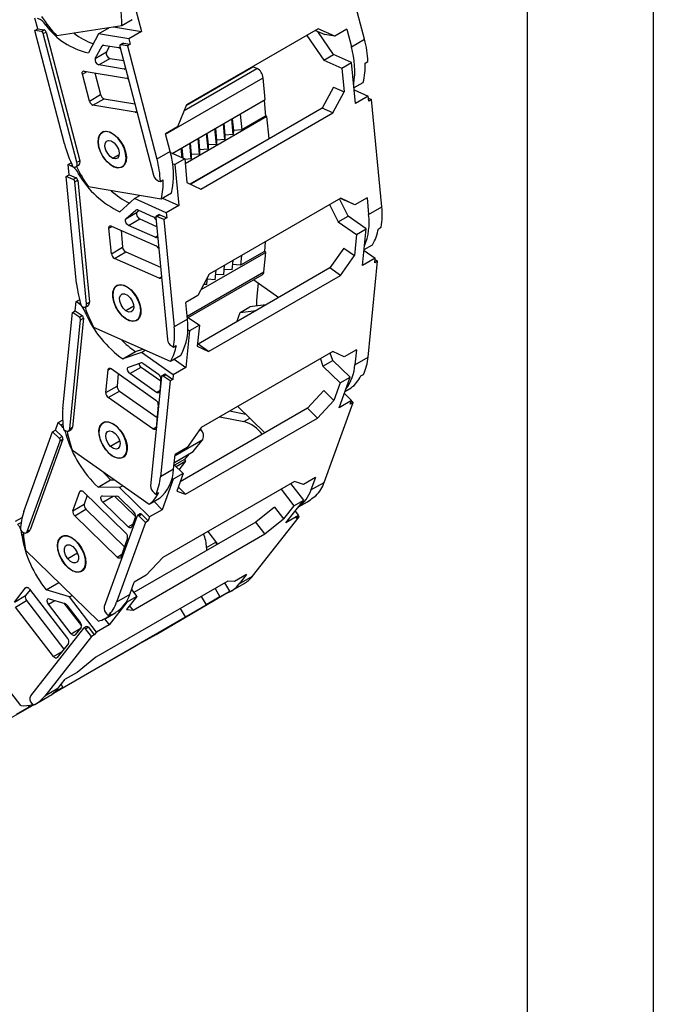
# Model space of a CAD drawing. Header units: millimetres. Extents: x 0 to 1397, y 0 to 1080.
# Tile 9 of 12: x 1237 to 1397, y 540 to 788. Entities that reach past the tile are written whole.
import ezdxf

# ---------------------------------------------------------------- set-up
doc = ezdxf.new("R2010")
doc.units = ezdxf.units.MM
doc.header["$LTSCALE"] = 5
doc.layers.add('TEXT', color=140, linetype='Continuous', lineweight=25)

msp = doc.modelspace()

# ---------------------------------------------------------------- linework, layer by layer
at = {"color": 7, "linetype": 'Continuous'}
msp.add_line((1397.01, 1079.51), (1397.01, 0.01), dxfattribs=at)
for p, q in [((1324.26, 782.98), (1316.79, 811.52)), ((1265.16, 795.79), (1268, 784.92)), ((1241.86, 785.61), (1241.14, 788.33)), ((1243.89, 786.57), (1244.21, 786.76)), ((1265.67, 787.93), (1263.05, 786.41)), ((1241.15, 785.2), (1241.86, 785.61)), ((1248.61, 756.66), (1241.15, 785.2)), ((1242.81, 784.92), (1241.15, 785.2)), ((1241.86, 785.61), (1243.52, 785.33)), ((1242.81, 784.92), (1243.52, 785.33)), ((1243.27, 784.41), (1243.97, 784.82)), ((1251.75, 751.98), (1243.27, 784.41)), ((1243.97, 784.82), (1252.45, 752.38)), ((1263.05, 786.41), (1246.66, 783.84)), ((1257.22, 784.35), (1254.65, 779.59)), ((1257.22, 784.35), (1259.96, 785.93)), ((1264.82, 783.08), (1257.22, 784.35)), ((1260.98, 786.09), (1268, 784.92)), ((1268, 784.92), (1264.82, 783.08)), ((1312.58, 785.62), (1279.34, 766.44)), ((1311.88, 785.22), (1314.2, 784.17)), ((1316.42, 779.15), (1312.44, 784.96)), ((1316.73, 783.75), (1312.58, 785.62)), ((1319.77, 785.5), (1316.73, 783.75)), ((1319.77, 785.5), (1320.93, 781.06)), ((1263.38, 781.98), (1262.67, 781.57)), ((1262.8, 781.59), (1263.51, 782)), ((1263.51, 782), (1265.17, 781.72)), ((1265.17, 781.72), (1264.47, 781.32)), ((1264.82, 783.08), (1265.17, 781.72)), ((1309.68, 783.95), (1313.95, 777.72)), ((1316.73, 783.75), (1314.2, 784.17)), ((1320.93, 781.06), (1324.26, 782.98)), ((1256.36, 778.17), (1258.07, 781.35)), ((1256.36, 778.17), (1259.19, 779.8)), ((1258.07, 781.35), (1258.41, 781.55)), ((1258.48, 781.54), (1262.2, 780.92)), ((1259.99, 781.29), (1259.19, 779.8)), ((1262.59, 781.2), (1271.07, 748.76)), ((1264.47, 781.32), (1262.8, 781.59)), ((1264.47, 781.32), (1271.93, 752.77)), ((1257.23, 776.55), (1260.06, 778.18)), ((1260.06, 778.18), (1263.53, 777.6)), ((1313.95, 777.72), (1316.42, 779.15)), ((1313.95, 777.72), (1318.51, 775.71)), ((1320.99, 777.14), (1316.42, 779.15)), ((1318.51, 775.71), (1320.99, 777.14)), ((1321.98, 766.83), (1320.99, 777.14)), ((1324.4, 776.97), (1325.1, 777.38)), ((1253.12, 774.2), (1254.29, 774.87)), ((1253.55, 774.99), (1264.21, 773.22)), ((1256.29, 774.54), (1257.73, 769.04)), ((1263.62, 775.48), (1257.23, 776.55)), ((1263.62, 775.48), (1264.02, 775.71)), ((1278.78, 765.02), (1297.13, 775.62)), ((1279.33, 766.41), (1296.08, 776.08)), ((1296.08, 776.08), (1296.06, 776.09)), ((1297.13, 775.62), (1296.08, 776.08)), ((1318.51, 775.71), (1319.08, 769.78)), ((1254.9, 767.4), (1253.12, 774.2)), ((1274.11, 759.08), (1298.7, 773.28)), ((1299.23, 767.78), (1298.7, 773.28)), ((1321.6, 770.8), (1323.88, 772.12)), ((1316.41, 770.96), (1313.57, 765.61)), ((1316.24, 764.43), (1319.08, 769.78)), ((1316.41, 770.96), (1319.08, 769.78)), ((1321.65, 770.22), (1325.16, 768.67)), ((1254.9, 767.4), (1257.73, 769.04)), ((1255.8, 766.39), (1258.63, 768.02)), ((1258.63, 768.02), (1266.37, 766.73)), ((1275.77, 754.24), (1299.23, 767.78)), ((1298.91, 767.6), (1299.29, 763.65)), ((1325.16, 768.67), (1321.98, 766.83)), ((1325.28, 767.38), (1325.16, 768.67)), ((1325.21, 768.14), (1325.99, 767.79)), ((1325.99, 767.79), (1325.28, 767.38)), ((1328.58, 740.75), (1325.99, 767.79)), ((1266.46, 764.61), (1255.8, 766.39)), ((1266.46, 764.61), (1266.86, 764.84)), ((1279.34, 766.44), (1277.13, 760.89)), ((1313.57, 765.61), (1280.43, 746.47)), ((1283, 745.24), (1316.24, 764.43)), ((1316.24, 764.43), (1313.57, 765.61)), ((1299.64, 763.49), (1279.03, 751.59)), ((1291.16, 758.95), (1290.78, 762.9)), ((1290.89, 762.97), (1291.17, 760.03)), ((1292.9, 764.13), (1293.28, 760.18)), ((1299.29, 763.65), (1293.28, 760.18)), ((1299.64, 763.49), (1299.29, 763.65)), ((1300.17, 758), (1299.64, 763.49)), ((1258.48, 759.71), (1258.12, 759.5)), ((1260.2, 759.46), (1260.27, 759.5)), ((1277.13, 760.89), (1274.09, 759.13)), ((1286.92, 756.5), (1286.54, 760.46)), ((1286.64, 760.52), (1286.93, 757.58)), ((1289.04, 757.73), (1288.66, 761.68)), ((1288.76, 761.74), (1289.05, 758.8)), ((1291.17, 760.03), (1291.16, 758.95)), ((1293.28, 760.18), (1291.17, 760.03)), ((1275.25, 754.69), (1274.09, 759.13)), ((1280.31, 746.53), (1300.17, 758)), ((1282.68, 754.05), (1282.3, 758.01)), ((1282.4, 758.07), (1282.68, 755.13)), ((1284.8, 755.28), (1284.42, 759.23)), ((1284.52, 759.29), (1284.8, 756.36)), ((1286.93, 757.58), (1286.92, 756.5)), ((1289.04, 757.73), (1286.93, 757.58)), ((1289.05, 758.8), (1289.04, 757.73)), ((1291.16, 758.95), (1289.05, 758.8)), ((1300.18, 757.88), (1300.17, 758)), ((1275.25, 754.69), (1271.93, 752.77)), ((1275.32, 754.44), (1278.91, 752.85)), ((1278.29, 753.13), (1278.05, 755.56)), ((1278.16, 755.62), (1278.4, 753.07)), ((1280.55, 752.83), (1280.17, 756.78)), ((1280.28, 756.84), (1280.56, 753.91)), ((1284.8, 755.28), (1282.68, 755.13)), ((1282.68, 755.13), (1282.68, 754.05)), ((1286.92, 756.5), (1284.8, 756.36)), ((1284.8, 756.36), (1284.8, 755.28)), ((1251.75, 751.98), (1252.45, 752.38)), ((1262.41, 753.89), (1260.83, 752.98)), ((1275.95, 754.16), (1275.93, 754.33)), ((1276.04, 754.39), (1276.06, 754.11)), ((1278.91, 752.85), (1276.44, 751.42)), ((1278.91, 752.85), (1279.48, 746.92)), ((1280.55, 752.83), (1278.93, 752.72)), ((1280.56, 753.91), (1280.55, 752.83)), ((1282.68, 754.05), (1280.56, 753.91)), ((1249.54, 751.43), (1250.29, 751.86)), ((1249.79, 748.85), (1249.54, 751.43)), ((1250.24, 751.12), (1249.54, 751.43)), ((1250.24, 751.12), (1250.54, 751.29)), ((1250.75, 750.84), (1251.1, 750.78)), ((1251.5, 750.84), (1252.21, 751.25)), ((1263.12, 750.84), (1263.51, 751.07)), ((1275.87, 751.67), (1276.44, 751.42)), ((1276.44, 751.42), (1277.43, 741.12)), ((1249.08, 748.44), (1249.79, 748.85)), ((1250.84, 747.67), (1249.08, 748.44)), ((1251.68, 721.4), (1249.08, 748.44)), ((1249.79, 748.85), (1251.54, 748.08)), ((1250.84, 747.67), (1251.54, 748.08)), ((1251.23, 747.08), (1251.94, 747.49)), ((1254.18, 716.35), (1251.23, 747.08)), ((1251.94, 747.49), (1254.89, 716.76)), ((1252.18, 749.03), (1252.5, 749.21)), ((1272.42, 747.23), (1272.78, 747.17)), ((1272.78, 747.17), (1273.49, 747.58)), ((1272.97, 742.73), (1254.67, 745.77)), ((1279.48, 746.92), (1283, 745.24)), ((1266.24, 742.82), (1262.53, 739.53)), ((1266.24, 742.82), (1267.62, 743.62)), ((1274.25, 739.28), (1266.24, 742.82)), ((1275.59, 744.24), (1272.97, 742.73)), ((1273.33, 742.93), (1277.43, 741.12)), ((1318.3, 742.96), (1285.06, 723.78)), ((1320.1, 738.41), (1317.9, 742.74)), ((1318.2, 742.91), (1319.15, 742.46)), ((1321.82, 741.28), (1318.3, 742.96)), ((1321.82, 741.28), (1319.15, 742.46)), ((1324.86, 743.04), (1321.82, 741.28)), ((1324.86, 743.04), (1325.26, 738.83)), ((1264.11, 737.76), (1266.59, 739.96)), ((1266.59, 739.96), (1266.7, 740.02)), ((1267.42, 739.83), (1266.93, 739.4)), ((1267.06, 739.99), (1270.98, 738.26)), ((1277.43, 741.12), (1274.25, 739.28)), ((1315.43, 741.31), (1317.63, 736.98)), ((1325.26, 738.83), (1328.58, 740.75)), ((1264.11, 737.76), (1266.93, 739.4)), ((1264.74, 736.08), (1267.57, 737.71)), ((1267.57, 737.71), (1271.81, 735.84)), ((1271.6, 738.09), (1274.55, 707.35)), ((1272.4, 738.77), (1271.7, 738.36)), ((1271.91, 738.36), (1272.61, 738.77)), ((1273.66, 737.58), (1271.91, 738.36)), ((1272.61, 738.77), (1274.37, 737.99)), ((1274.37, 737.99), (1273.66, 737.58)), ((1273.66, 737.58), (1276.26, 710.54)), ((1274.25, 739.28), (1274.37, 737.99)), ((1317.63, 736.98), (1320.1, 738.41)), ((1324.67, 735.2), (1320.1, 738.41)), ((1259.83, 735.37), (1260.63, 735.84)), ((1260.44, 728.94), (1259.83, 735.37)), ((1260.45, 735.92), (1271.68, 730.96)), ((1262.86, 734.86), (1263.27, 730.57)), ((1271.48, 733.1), (1264.74, 736.08)), ((1317.63, 736.98), (1322.2, 733.77)), ((1322.2, 733.77), (1324.67, 735.2)), ((1323.76, 725.98), (1324.67, 735.2)), ((1327.72, 735.23), (1328.42, 735.64)), ((1271.48, 733.1), (1272.04, 733.43)), ((1322.2, 733.77), (1321.67, 728.47)), ((1260.44, 728.94), (1263.27, 730.57)), ((1299.23, 731.96), (1298.99, 729.54)), ((1319, 730.35), (1315.51, 725.36)), ((1319, 730.35), (1321.67, 728.47)), ((1324.14, 729.79), (1326.94, 727.82)), ((1324.16, 730.01), (1326.22, 731.2)), ((1261.23, 727.77), (1264.06, 729.4)), ((1272.46, 722.8), (1261.23, 727.77)), ((1264.06, 729.4), (1272.8, 725.54)), ((1299.34, 729.29), (1282.97, 719.84)), ((1290.86, 724.85), (1291.1, 727.26)), ((1298.99, 729.54), (1292.98, 726.07)), ((1293.22, 728.49), (1292.98, 726.07)), ((1298.85, 724.38), (1299.34, 729.29)), ((1299.34, 729.29), (1298.99, 729.54)), ((1318.18, 723.49), (1321.67, 728.47)), ((1326.94, 727.82), (1323.76, 725.98)), ((1326.83, 726.67), (1326.94, 727.82)), ((1326.91, 727.52), (1327.53, 727.08)), ((1315.51, 725.36), (1282.27, 706.18)), ((1286.62, 722.4), (1286.86, 724.81)), ((1288.74, 723.62), (1288.98, 726.04)), ((1290.86, 724.85), (1288.87, 724.97)), ((1292.98, 726.07), (1290.99, 726.19)), ((1318.18, 723.49), (1315.51, 725.36)), ((1325.13, 702.89), (1327.53, 727.08)), ((1327.53, 727.08), (1326.83, 726.67)), ((1272.46, 722.8), (1273.03, 723.13)), ((1279.51, 713.21), (1298.85, 724.38)), ((1279.81, 712.87), (1298.45, 723.63)), ((1285.06, 723.78), (1282.22, 718.42)), ((1284.5, 721.17), (1284.68, 723.06)), ((1286.62, 722.4), (1284.63, 722.52)), ((1284.94, 704.3), (1318.18, 723.49)), ((1288.74, 723.62), (1286.75, 723.74)), ((1296.3, 722.4), (1302.64, 717.94)), ((1262.1, 721.04), (1261.79, 720.86)), ((1264.67, 720.37), (1264.72, 720.4)), ((1284.5, 721.17), (1283.7, 721.22)), ((1297.2, 718.26), (1297.53, 721.53)), ((1251.54, 716.87), (1252.4, 717.36)), ((1282.22, 718.42), (1279.18, 716.67)), ((1251.31, 714.56), (1251.54, 716.87)), ((1252.24, 716.37), (1251.54, 716.87)), ((1252.24, 716.37), (1252.61, 716.59)), ((1252.88, 715.69), (1253.25, 715.53)), ((1253.88, 715.51), (1254.58, 715.92)), ((1254.18, 716.35), (1254.89, 716.76)), ((1266.08, 715.72), (1264.1, 714.58)), ((1279.58, 712.46), (1279.18, 716.67)), ((1292.87, 714.11), (1295.34, 715.54)), ((1299.36, 716.04), (1295.34, 715.54)), ((1248.2, 689.97), (1250.6, 714.16)), ((1249.94, 684.81), (1252.67, 712.29)), ((1250.6, 714.16), (1251.31, 714.56)), ((1252.36, 712.92), (1250.6, 714.16)), ((1253.38, 712.7), (1250.65, 685.21)), ((1251.31, 714.56), (1253.07, 713.33)), ((1252.36, 712.92), (1253.07, 713.33)), ((1252.67, 712.29), (1253.38, 712.7)), ((1253.94, 713.95), (1254.27, 714.14)), ((1266.79, 712.2), (1267.23, 712.45)), ((1279.58, 712.46), (1276.26, 710.54)), ((1279.52, 713.07), (1282.6, 710.91)), ((1292.03, 711.81), (1292.87, 714.11)), ((1292.87, 714.11), (1296.89, 714.61)), ((1275.31, 701.81), (1256.02, 710.34)), ((1279.67, 709.8), (1280.13, 709.48)), ((1282.6, 710.91), (1280.13, 709.48)), ((1282.6, 710.91), (1282.07, 705.61)), ((1280.13, 709.48), (1279.21, 700.27)), ((1266.53, 704.26), (1268.34, 704.89)), ((1275.72, 705.6), (1276.1, 705.43)), ((1276.1, 705.43), (1276.8, 705.84)), ((1282.07, 705.61), (1284.94, 704.3)), ((1282.27, 706.18), (1282.14, 706.24)), ((1284.94, 704.3), (1282.27, 706.18)), ((1263.35, 702.42), (1266.53, 704.26)), ((1268.01, 704.06), (1263.35, 702.42)), ((1268.01, 704.06), (1268.97, 704.61)), ((1276.03, 698.43), (1268.01, 704.06)), ((1277.93, 703.32), (1275.31, 701.81)), ((1276.24, 702.35), (1279.21, 700.27)), ((1316.27, 704.29), (1283.04, 685.11)), ((1313.11, 702.47), (1313.76, 700.62)), ((1316.24, 702.04), (1315.59, 703.9)), ((1319.14, 702.98), (1316.27, 704.29)), ((1322.18, 704.74), (1319.14, 702.98)), ((1322.18, 704.74), (1321.81, 700.97)), ((1321.81, 700.97), (1325.13, 702.89)), ((1259.61, 699.7), (1260.24, 700.06)), ((1260.39, 699.97), (1271.64, 692.07)), ((1264.72, 700.38), (1267.84, 701.48)), ((1265.09, 698.72), (1267.92, 700.36)), ((1267.92, 700.36), (1272.87, 696.88)), ((1268.36, 701.36), (1272.28, 698.6)), ((1279.21, 700.27), (1276.03, 698.43)), ((1313.76, 700.62), (1316.24, 702.04)), ((1313.76, 700.62), (1318.1, 696.37)), ((1320.58, 697.8), (1316.24, 702.04)), ((1259.04, 693.94), (1259.61, 699.7)), ((1262.18, 698.72), (1261.87, 695.57)), ((1271.83, 693.99), (1265.09, 698.72)), ((1273.06, 697.97), (1270.33, 670.48)), ((1272.91, 697.33), (1272.61, 694.26)), ((1273.87, 698.56), (1273.16, 698.15)), ((1273.45, 698.11), (1274.16, 698.51)), ((1275.21, 696.87), (1273.45, 698.11)), ((1274.16, 698.51), (1275.91, 697.28)), ((1276.03, 698.43), (1275.91, 697.28)), ((1317.81, 690.14), (1320.58, 697.8)), ((1318.1, 696.37), (1320.58, 697.8)), ((1323.26, 698.13), (1323.97, 698.53)), ((1259.04, 693.94), (1261.87, 695.57)), ((1275.21, 696.87), (1272.8, 672.69)), ((1275.91, 697.28), (1275.21, 696.87)), ((1318.1, 696.37), (1316.51, 691.97)), ((1319.28, 694.22), (1320.86, 695.13)), ((1259.66, 692.68), (1262.49, 694.31)), ((1270.91, 684.78), (1259.66, 692.68)), ((1262.49, 694.31), (1271.95, 687.67)), ((1271.83, 693.99), (1272.62, 694.45)), ((1313.97, 694.45), (1309.84, 689.99)), ((1313.97, 694.45), (1316.51, 691.97)), ((1319.13, 693.8), (1320.99, 691.98)), ((1272.26, 690.81), (1271.69, 685.05)), ((1309.84, 689.99), (1277.77, 671.48)), ((1292.31, 690.46), (1299.12, 683.81)), ((1312.38, 687.51), (1309.84, 689.99)), ((1312.38, 687.51), (1316.51, 691.97)), ((1314.07, 671.32), (1321.35, 691.43)), ((1320.99, 691.98), (1317.81, 690.14)), ((1320.64, 691.02), (1320.99, 691.98)), ((1321.35, 691.43), (1320.64, 691.02)), ((1320.93, 691.83), (1321.35, 691.43)), ((1279.15, 668.33), (1312.38, 687.51)), ((1287.74, 687.82), (1293.85, 686.65)), ((1294.36, 688.45), (1290.22, 689.25)), ((1293.85, 686.65), (1295.33, 687.51)), ((1246.34, 684.47), (1247.03, 686.39)), ((1247.03, 686.39), (1248.14, 687.03)), ((1247.7, 685.74), (1247.03, 686.39)), ((1247.7, 685.74), (1248.22, 686.04)), ((1249.94, 684.81), (1250.65, 685.21)), ((1258.58, 686.48), (1258.32, 686.33)), ((1261.98, 685.19), (1262.02, 685.21)), ((1270.91, 684.78), (1271.71, 685.24)), ((1283.04, 685.11), (1279.54, 680.12)), ((1238.35, 663.96), (1245.63, 684.07)), ((1245.63, 684.07), (1246.34, 684.47)), ((1247.3, 682.43), (1245.63, 684.07)), ((1246.34, 684.47), (1248.01, 682.84)), ((1247.3, 682.43), (1248.01, 682.84)), ((1248.4, 684.66), (1248.77, 684.4)), ((1249.08, 683.09), (1249.44, 683.3)), ((1249.64, 684.25), (1250.34, 684.66)), ((1282.49, 684.33), (1283.02, 684.63)), ((1283.02, 684.63), (1282.85, 684.85)), ((1239.25, 658.94), (1247.52, 681.79)), ((1248.23, 682.2), (1239.96, 659.35)), ((1247.52, 681.79), (1248.23, 682.2)), ((1262.52, 681.69), (1260.23, 680.37)), ((1276.47, 678.09), (1283.47, 682.12)), ((1279.54, 680.12), (1276.5, 678.37)), ((1281.07, 679.07), (1283.47, 682.12)), ((1269.95, 665.74), (1250.64, 679.31)), ((1263.32, 677.67), (1263.79, 677.93)), ((1276.13, 674.6), (1276.5, 678.37)), ((1276.3, 676.32), (1281.07, 679.07)), ((1279.96, 678.43), (1278.9, 677.08)), ((1276.24, 675.73), (1278.51, 673.51)), ((1278.9, 677.08), (1276.36, 675.61)), ((1279.2, 676.69), (1276.72, 675.26)), ((1277.49, 674.51), (1279.2, 676.69)), ((1279.2, 676.69), (1278.9, 677.08)), ((1276.13, 674.6), (1272.8, 672.69)), ((1278.51, 673.51), (1276.03, 672.08)), ((1278.51, 673.51), (1276.91, 669.11)), ((1311.88, 672.53), (1308.84, 670.78)), ((1311.88, 672.53), (1310.74, 669.41)), ((1257.07, 670.11), (1260.25, 671.95)), ((1262.46, 670.03), (1257.07, 670.11)), ((1260.25, 671.95), (1261.13, 671.94)), ((1262.46, 670.03), (1263.22, 670.47)), ((1276.03, 672.08), (1273.26, 664.43)), ((1306.6, 671.56), (1273.37, 652.37)), ((1275.74, 672.37), (1276.03, 672.08)), ((1279.15, 668.33), (1277.29, 670.15)), ((1308.91, 666.83), (1305.68, 671.03)), ((1308.84, 670.78), (1306.6, 671.56)), ((1310.74, 669.41), (1314.07, 671.32)), ((1250.75, 664.18), (1252.48, 668.97)), ((1252.48, 668.97), (1252.92, 669.22)), ((1253.38, 668.95), (1264.08, 658.51)), ((1254.37, 667.99), (1253.58, 665.81)), ((1258.17, 667.91), (1261.77, 667.86)), ((1258.25, 666.36), (1260.86, 667.87)), ((1261.21, 667.87), (1266.5, 662.7)), ((1262.31, 667.58), (1266.04, 663.94)), ((1270.08, 662.59), (1262.46, 670.03)), ((1271.27, 668.59), (1271.64, 668.33)), ((1271.64, 668.33), (1272.35, 668.74)), ((1276.91, 669.11), (1279.15, 668.33)), ((1303.21, 669.6), (1306.44, 665.41)), ((1311.26, 667.53), (1311.97, 667.93)), ((1250.75, 664.18), (1253.58, 665.81)), ((1264.65, 660.11), (1258.25, 666.36)), ((1272.56, 667.25), (1269.95, 665.74)), ((1271.18, 666.45), (1273.26, 664.43)), ((1301.57, 665.07), (1296.86, 661.28)), ((1301.57, 665.07), (1303.85, 662.12)), ((1306.44, 665.41), (1303.85, 662.12)), ((1304.42, 661.11), (1308.91, 666.83)), ((1306.44, 665.41), (1308.91, 666.83)), ((1307.58, 665.14), (1309.83, 666.43)), ((1251.19, 662.89), (1254.02, 664.52)), ((1261.88, 652.45), (1251.19, 662.89)), ((1254.02, 664.52), (1263.73, 655.04)), ((1266.9, 662.86), (1258.63, 640.01)), ((1266.48, 662.65), (1265.55, 660.09)), ((1267.69, 663.38), (1266.99, 662.97)), ((1267.35, 662.85), (1268.06, 663.26)), ((1269.02, 661.22), (1267.35, 662.85)), ((1268.06, 663.26), (1269.73, 661.63)), ((1273.26, 664.43), (1270.08, 662.59)), ((1295.96, 647.63), (1307.75, 662.64)), ((1307.6, 662.95), (1304.42, 661.11)), ((1306.74, 664.07), (1307.6, 662.95)), ((1307.04, 662.24), (1307.6, 662.95)), ((1307.75, 662.64), (1307.04, 662.24)), ((1307.55, 662.89), (1307.75, 662.64)), ((1236.25, 661.52), (1237.92, 662.49)), ((1236.85, 660.75), (1237.7, 661.23)), ((1269.02, 661.22), (1261.74, 641.12)), ((1264.65, 660.11), (1265.8, 660.77)), ((1296.86, 661.28), (1266.09, 643.52)), ((1269.73, 661.63), (1269.02, 661.22)), ((1270.08, 662.59), (1269.73, 661.63)), ((1299.14, 658.33), (1296.86, 661.28)), ((1299.14, 658.33), (1303.85, 662.12)), ((1237.54, 659.31), (1237.9, 658.96)), ((1237.84, 658.02), (1238.27, 658.27)), ((1239, 658.62), (1239.7, 659.03)), ((1239.25, 658.94), (1239.96, 659.35)), ((1248.08, 657.74), (1247.88, 657.62)), ((1265.9, 639.14), (1299.14, 658.33)), ((1284.73, 658.93), (1287.21, 655.71)), ((1252.25, 655.68), (1252.29, 655.7)), ((1264.51, 657.22), (1262.78, 652.43)), ((1284.41, 654.86), (1286.8, 656.24)), ((1286.9, 655.54), (1286.89, 656.12)), ((1257.16, 636.32), (1238.8, 654.25)), ((1251.91, 653.51), (1249.43, 652.08)), ((1261.88, 652.45), (1263.02, 653.11)), ((1284.41, 654.86), (1284.42, 654.11)), ((1273.37, 652.37), (1269.24, 647.92)), ((1252.88, 648.96), (1253.37, 649.25)), ((1269.24, 647.92), (1266.2, 646.16)), ((1294.47, 648.05), (1291.43, 646.29)), ((1294.47, 648.05), (1292.63, 645.71)), ((1244.01, 644.24), (1247.18, 646.07)), ((1289.78, 646.41), (1256.54, 627.22)), ((1265.07, 643.04), (1266.2, 646.16)), ((1290.25, 643.85), (1289.03, 645.97)), ((1291.43, 646.29), (1289.78, 646.41)), ((1290.53, 643.87), (1293.86, 645.79)), ((1292.63, 645.71), (1295.96, 647.63)), ((1236, 641.16), (1238.81, 644.73)), ((1236, 641.16), (1238.83, 642.79)), ((1238.81, 644.73), (1239.04, 644.86)), ((1239.95, 644.21), (1238.83, 642.79)), ((1239.79, 644.43), (1249.38, 631.97)), ((1249.85, 642.44), (1244.01, 644.24)), ((1249.85, 642.44), (1250.51, 642.82)), ((1265.07, 643.04), (1261.74, 641.12)), ((1265.51, 644.27), (1266.84, 642.55)), ((1284.27, 640.36), (1290.25, 643.85)), ((1286.55, 644.55), (1287.78, 642.43)), ((1287.78, 642.43), (1290.25, 643.85)), ((1236.23, 639.9), (1239.06, 641.53)), ((1239.06, 641.53), (1248.49, 629.29)), ((1244.57, 640.63), (1246.18, 641.56)), ((1250.32, 633.16), (1244.57, 640.63)), ((1244.78, 641.99), (1248.68, 640.78)), ((1248.49, 640.84), (1252.9, 635.12)), ((1249.22, 640.37), (1252.57, 636.02)), ((1256.69, 633.56), (1249.85, 642.44)), ((1264.36, 641.12), (1259.87, 635.4)), ((1264.24, 641.28), (1264.36, 641.12)), ((1266.84, 642.55), (1264.25, 639.26)), ((1266.84, 642.55), (1264.36, 641.12)), ((1265.9, 639.14), (1265.04, 640.26)), ((1271.7, 633), (1287.41, 642.17)), ((1279.11, 637.39), (1284.34, 640.42)), ((1283.1, 642.55), (1284.34, 640.42)), ((1287.45, 642.2), (1284.27, 640.36)), ((1287.78, 642.43), (1284.34, 640.42)), ((1286.71, 641.76), (1287.45, 642.2)), ((1287.41, 642.17), (1286.71, 641.76)), ((1287.41, 642.17), (1287.41, 642.17)), ((1287.44, 642.21), (1287.45, 642.2)), ((1245.83, 627.44), (1236.23, 639.9)), ((1258.91, 637.04), (1261.53, 638.55)), ((1259.28, 638.07), (1259.64, 637.73)), ((1259.64, 637.73), (1260.35, 638.14)), ((1264.25, 639.26), (1265.9, 639.14)), ((1279.11, 637.39), (1277.87, 639.53)), ((1237.59, 615.04), (1221.11, 636.43)), ((1245.88, 618.2), (1279.11, 637.39)), ((1259.87, 635.4), (1256.69, 633.56)), ((1258.7, 636.92), (1259.87, 635.4)), ((1253.43, 634.53), (1240.03, 617.47)), ((1250.32, 633.16), (1252.54, 634.44)), ((1252.79, 634.77), (1251.29, 632.86)), ((1254.19, 634.99), (1253.48, 634.58)), ((1253.92, 634.38), (1254.63, 634.79)), ((1255.42, 632.44), (1253.92, 634.38)), ((1254.63, 634.79), (1256.13, 632.85)), ((1256.13, 632.85), (1255.42, 632.44)), ((1256.69, 633.56), (1256.13, 632.85)), ((1268.38, 631.08), (1271.7, 633)), ((1255.42, 632.44), (1243.63, 617.42)), ((1249.61, 630.72), (1246.8, 627.14)), ((1267.78, 630.75), (1266.65, 630.11)), ((1270.82, 632.51), (1267.78, 630.75)), ((1268.38, 631.08), (1267.97, 630.86)), ((1270.82, 632.51), (1268.38, 631.08)), ((1266.65, 630.11), (1245.34, 617.81)), ((1245.83, 627.44), (1248.04, 628.72)), ((1256.54, 627.22), (1251.83, 623.43)), ((1251.83, 623.43), (1248.79, 621.68)), ((1246.95, 619.34), (1248.79, 621.68)), ((1246.95, 619.34), (1243.63, 617.42)), ((1245.8, 618.15), (1245.88, 618.2)), ((1248.18, 619.57), (1245.87, 618.22)), ((1245.88, 618.2), (1245.87, 618.22)), ((1248.18, 619.57), (1245.93, 618.26)), ((1247.74, 620.34), (1248.18, 619.57)), ((1240.37, 615.59), (1240.69, 615.17)), ((1241.53, 615.58), (1244.85, 617.5)), ((1241.02, 615.32), (1233.41, 610.92)), ((1239.72, 614.64), (1236.54, 612.81)), ((1239.47, 615.08), (1239.72, 614.64)), ((1240.67, 615.2), (1239.72, 614.64))]:
    msp.add_line(p, q)
at = {"flags": 128}
for points in [[(1262.8, 781.59), (1262.74, 781.59), (1262.68, 781.58), (1262.64, 781.55), (1262.6, 781.5), (1262.58, 781.44), (1262.57, 781.36), (1262.57, 781.28), (1262.59, 781.2)], [(1253.12, 774.2), (1253.09, 774.37), (1253.08, 774.54), (1253.1, 774.68), (1253.15, 774.81), (1253.22, 774.9), (1253.32, 774.97), (1253.43, 775), (1253.55, 774.99)], [(1257.28, 755.74), (1257.08, 757.01), (1257.17, 758.12), (1257.54, 759), (1258.16, 759.57), (1258.98, 759.79), (1259.94, 759.63), (1260.95, 759.11), (1261.94, 758.27), (1262.83, 757.18), (1263.54, 755.93), (1264.01, 754.62)], [(1260.2, 759.46), (1259.23, 759.72), (1258.37, 759.62), (1257.69, 759.15), (1257.25, 758.36), (1257.08, 757.31), (1257.2, 756.09), (1257.59, 754.8), (1258.23, 753.53), (1259.06, 752.4), (1260.02, 751.49), (1261.03, 750.88)], [(1261.03, 750.88), (1262, 750.61), (1262.86, 750.72), (1263.54, 751.18), (1263.98, 751.97), (1264.15, 753.02), (1264.03, 754.24), (1263.64, 755.54), (1263, 756.81), (1262.17, 757.94), (1261.21, 758.85), (1260.2, 759.46)], [(1260.83, 752.98), (1260.12, 753.45), (1259.5, 754.18), (1259.04, 755.06), (1258.82, 755.96), (1258.88, 756.74), (1259.2, 757.28), (1259.74, 757.49), (1260.41, 757.36)], [(1260.41, 757.36), (1261.11, 756.89), (1261.73, 756.16), (1262.19, 755.27), (1262.41, 754.38), (1262.35, 753.6), (1262.03, 753.06), (1261.49, 752.84), (1260.83, 752.98)], [(1264.01, 754.62), (1264.21, 753.35), (1264.12, 752.23), (1263.75, 751.35), (1263.13, 750.78), (1262.31, 750.57), (1261.35, 750.73), (1260.34, 751.25), (1259.35, 752.09), (1258.46, 753.18), (1257.75, 754.43), (1257.28, 755.74)], [(1251.1, 750.78), (1251.29, 750.78), (1251.46, 750.82), (1251.6, 750.92), (1251.71, 751.06), (1251.78, 751.25), (1251.81, 751.47), (1251.8, 751.71), (1251.75, 751.98)], [(1264.74, 736.08), (1264.54, 736.21), (1264.34, 736.4), (1264.17, 736.63), (1264.04, 736.9), (1263.97, 737.16), (1263.96, 737.41), (1264, 737.62), (1264.11, 737.76)], [(1266.93, 739.4), (1266.83, 739.25), (1266.78, 739.04), (1266.8, 738.8), (1266.87, 738.53), (1267, 738.27), (1267.17, 738.03), (1267.36, 737.84), (1267.57, 737.71)], [(1271.91, 738.36), (1271.84, 738.38), (1271.77, 738.39), (1271.72, 738.37), (1271.67, 738.34), (1271.63, 738.3), (1271.61, 738.24), (1271.6, 738.17), (1271.6, 738.09)], [(1259.83, 735.37), (1259.82, 735.54), (1259.85, 735.68), (1259.9, 735.8), (1259.97, 735.89), (1260.07, 735.95), (1260.18, 735.98), (1260.31, 735.97), (1260.45, 735.92)], [(1264.67, 720.37), (1263.67, 720.91), (1262.71, 721.1), (1261.88, 720.91), (1261.25, 720.37), (1260.86, 719.52), (1260.76, 718.43), (1260.93, 717.18), (1261.38, 715.89), (1262.07, 714.64), (1262.93, 713.55), (1263.91, 712.69)], [(1260.78, 718.1), (1260.8, 719.26), (1261.12, 720.2), (1261.69, 720.84), (1262.47, 721.13), (1263.41, 721.05), (1264.42, 720.6), (1265.42, 719.83), (1266.33, 718.78), (1267.08, 717.56), (1267.61, 716.25), (1267.87, 714.97)], [(1263.91, 712.69), (1264.91, 712.15), (1265.87, 711.97), (1266.7, 712.15), (1267.33, 712.69), (1267.71, 713.54), (1267.82, 714.64), (1267.65, 715.88), (1267.2, 717.18), (1266.51, 718.43), (1265.65, 719.52), (1264.67, 720.37)], [(1267.87, 714.97), (1267.84, 713.81), (1267.53, 712.87), (1266.96, 712.23), (1266.18, 711.94), (1265.24, 712.02), (1264.23, 712.46), (1263.23, 713.24), (1262.32, 714.28), (1261.57, 715.51), (1261.04, 716.82), (1260.78, 718.1)], [(1264.1, 714.58), (1263.42, 715.21), (1262.88, 716.04), (1262.56, 716.95), (1262.5, 717.79), (1262.71, 718.45), (1263.16, 718.81), (1263.78, 718.82), (1264.48, 718.49)], [(1264.48, 718.49), (1265.16, 717.86), (1265.69, 717.03), (1266.02, 716.12), (1266.08, 715.27), (1265.87, 714.62), (1265.42, 714.26), (1264.8, 714.24), (1264.1, 714.58)], [(1297.13, 715.76), (1297.12, 717.01), (1297.2, 718.26)], [(1253.25, 715.53), (1253.45, 715.46), (1253.64, 715.45), (1253.81, 715.48), (1253.96, 715.57), (1254.07, 715.71), (1254.15, 715.89), (1254.18, 716.11), (1254.18, 716.35)], [(1259.61, 699.7), (1259.64, 699.84), (1259.69, 699.96), (1259.77, 700.04), (1259.87, 700.1), (1259.98, 700.12), (1260.11, 700.1), (1260.25, 700.05), (1260.39, 699.97)], [(1265.09, 698.72), (1264.89, 698.9), (1264.71, 699.13), (1264.57, 699.39), (1264.49, 699.65), (1264.46, 699.91), (1264.49, 700.13), (1264.58, 700.29), (1264.72, 700.38)], [(1273.45, 698.11), (1273.38, 698.15), (1273.31, 698.17), (1273.25, 698.18), (1273.19, 698.17), (1273.14, 698.14), (1273.1, 698.1), (1273.07, 698.04), (1273.06, 697.97)], [(1272.61, 694.26), (1272.58, 694.12), (1272.52, 694.01), (1272.44, 693.92), (1272.35, 693.87), (1272.23, 693.84), (1272.1, 693.86), (1271.97, 693.91), (1271.83, 693.99)], [(1261.98, 685.19), (1260.99, 685.98), (1259.99, 686.44), (1259.05, 686.55), (1258.26, 686.29), (1257.68, 685.68), (1257.35, 684.77), (1257.3, 683.64), (1257.54, 682.37), (1258.04, 681.08), (1258.77, 679.85), (1259.66, 678.8)], [(1257.31, 684.48), (1257.56, 685.47), (1258.08, 686.18), (1258.82, 686.55), (1259.73, 686.55), (1260.73, 686.18), (1261.74, 685.47), (1262.68, 684.48), (1263.47, 683.28), (1264.05, 681.98), (1264.37, 680.68), (1264.41, 679.49)], [(1259.66, 678.8), (1260.65, 678.01), (1261.65, 677.55), (1262.59, 677.44), (1263.38, 677.7), (1263.96, 678.31), (1264.29, 679.22), (1264.34, 680.35), (1264.1, 681.62), (1263.6, 682.92), (1262.87, 684.14), (1261.98, 685.19)], [(1271.69, 685.05), (1271.66, 684.91), (1271.61, 684.79), (1271.53, 684.71), (1271.43, 684.65), (1271.31, 684.63), (1271.19, 684.65), (1271.05, 684.7), (1270.91, 684.78)], [(1248.77, 684.4), (1248.98, 684.27), (1249.19, 684.2), (1249.38, 684.18), (1249.55, 684.21), (1249.7, 684.29), (1249.82, 684.42), (1249.9, 684.6), (1249.94, 684.81)], [(1264.41, 679.49), (1264.15, 678.5), (1263.64, 677.79), (1262.89, 677.42), (1261.98, 677.42), (1260.98, 677.79), (1259.97, 678.5), (1259.03, 679.49), (1258.24, 680.69), (1257.66, 681.99), (1257.34, 683.29), (1257.31, 684.48)], [(1260.23, 680.37), (1259.62, 681.13), (1259.2, 682.02), (1259.02, 682.91), (1259.12, 683.66), (1259.47, 684.16), (1260.03, 684.32), (1260.71, 684.14), (1261.41, 683.62)], [(1261.41, 683.62), (1262.02, 682.86), (1262.44, 681.97), (1262.62, 681.08), (1262.52, 680.33), (1262.17, 679.84), (1261.61, 679.67), (1260.93, 679.86), (1260.23, 680.37)], [(1258.43, 673.83), (1258.95, 673.26), (1260.25, 671.95)], [(1252.48, 668.97), (1252.54, 669.08), (1252.62, 669.16), (1252.73, 669.21), (1252.84, 669.23), (1252.97, 669.21), (1253.11, 669.16), (1253.25, 669.07), (1253.38, 668.95)], [(1258.25, 666.36), (1258.06, 666.58), (1257.92, 666.83), (1257.82, 667.1), (1257.77, 667.36), (1257.79, 667.59), (1257.87, 667.77), (1258, 667.88), (1258.17, 667.91)], [(1267.35, 662.85), (1267.28, 662.91), (1267.21, 662.96), (1267.15, 662.98), (1267.08, 662.99), (1267.02, 662.98), (1266.97, 662.96), (1266.93, 662.92), (1266.9, 662.86)], [(1237.9, 658.96), (1238.1, 658.79), (1238.31, 658.66), (1238.51, 658.58), (1238.71, 658.55), (1238.89, 658.57), (1239.04, 658.65), (1239.16, 658.77), (1239.25, 658.94)], [(1252.25, 655.68), (1251.33, 656.68), (1250.33, 657.4), (1249.34, 657.8), (1248.43, 657.83), (1247.68, 657.49), (1247.15, 656.81), (1246.88, 655.85), (1246.89, 654.68), (1247.19, 653.39), (1247.74, 652.1), (1248.51, 650.91)], [(1247.05, 656.57), (1247.51, 657.34), (1248.21, 657.79), (1249.09, 657.87), (1250.08, 657.57), (1251.1, 656.93), (1252.06, 655.99), (1252.88, 654.84), (1253.51, 653.55), (1253.89, 652.24), (1253.99, 651.02), (1253.8, 649.98)], [(1265.55, 660.09), (1265.5, 659.98), (1265.41, 659.9), (1265.31, 659.85), (1265.19, 659.83), (1265.06, 659.85), (1264.93, 659.91), (1264.79, 659.99), (1264.65, 660.11)], [(1253.8, 649.98), (1253.33, 649.2), (1252.63, 648.76), (1251.75, 648.68), (1250.76, 648.97), (1249.75, 649.61), (1248.78, 650.55), (1247.96, 651.71), (1247.33, 653), (1246.95, 654.3), (1246.85, 655.53), (1247.05, 656.57)], [(1248.51, 650.91), (1249.43, 649.91), (1250.43, 649.18), (1251.42, 648.79), (1252.33, 648.76), (1253.08, 649.1), (1253.62, 649.78), (1253.89, 650.74), (1253.87, 651.91), (1253.58, 653.19), (1253.02, 654.48), (1252.25, 655.68)], [(1249.43, 652.08), (1248.91, 652.93), (1248.63, 653.84), (1248.6, 654.66), (1248.85, 655.28), (1249.33, 655.59), (1249.98, 655.56), (1250.68, 655.18), (1251.34, 654.51)], [(1251.34, 654.51), (1251.85, 653.66), (1252.14, 652.75), (1252.16, 651.93), (1251.91, 651.31), (1251.43, 651), (1250.79, 651.03), (1250.09, 651.41), (1249.43, 652.08)], [(1262.78, 652.43), (1262.72, 652.32), (1262.64, 652.24), (1262.54, 652.19), (1262.42, 652.17), (1262.29, 652.19), (1262.15, 652.25), (1262.02, 652.33), (1261.88, 652.45)], [(1238.81, 644.73), (1238.9, 644.81), (1239, 644.85), (1239.12, 644.86), (1239.25, 644.84), (1239.39, 644.78), (1239.53, 644.69), (1239.66, 644.57), (1239.79, 644.43)], [(1244.57, 640.63), (1244.41, 640.87), (1244.3, 641.14), (1244.24, 641.4), (1244.25, 641.64), (1244.31, 641.83), (1244.43, 641.96), (1244.59, 642.01), (1244.78, 641.99)], [(1251.29, 632.86), (1251.21, 632.78), (1251.11, 632.74), (1250.99, 632.73), (1250.85, 632.75), (1250.72, 632.81), (1250.58, 632.9), (1250.44, 633.02), (1250.32, 633.16)], [(1253.92, 634.38), (1253.86, 634.45), (1253.79, 634.51), (1253.72, 634.56), (1253.65, 634.59), (1253.59, 634.6), (1253.53, 634.6), (1253.48, 634.57), (1253.43, 634.53)], [(1254.19, 634.99), (1254.24, 635), (1254.3, 635.01), (1254.36, 635), (1254.43, 634.97), (1254.5, 634.92), (1254.57, 634.86), (1254.63, 634.79)], [(1246.8, 627.14), (1246.72, 627.06), (1246.61, 627.02), (1246.49, 627.01), (1246.36, 627.03), (1246.23, 627.09), (1246.09, 627.18), (1245.95, 627.3), (1245.83, 627.44)]]:
    msp.add_lwpolyline(points, dxfattribs=at)
for centre, radius, start, end in [((1240.01, 787.07), 23.05, 358.3828, 11.9885), ((1241.03, 785.1), 3.21, 27.2563, 75.9428), ((1271.62, 807.26), 34.22, 212.7354, 223.1829), ((1242.59, 784.27), 0.687, 11.9369, 71.2705), ((1243.3, 784.68), 0.687, 11.9369, 71.2705), ((1258.47, 797.25), 18.08, 216.2336, 257.8111), ((1261.11, 797.1), 16.1, 231.3192, 251.0707), ((1263.47, 781.81), 0.191, 78.2415, 119.0813), ((1299.68, 776.39), 25.44, 2.2206, 15.0065), ((1258.4, 781.18), 0.364, 77.5132, 152.3897), ((1260.46, 779.44), 1.33, 164.1594, 252.4632), ((1261.93, 779.89), 1.06, 38.8377, 75.1753), ((1300.35, 775.08), 21.43, 350.8449, 16.2079), ((1257.63, 777.81), 1.33, 164.1594, 252.4632), ((1307.92, 776.26), 16.49, 345.4452, 2.4652), ((1263.7, 775.84), 0.369, 257.9931, 334.1268), ((1295.69, 772.95), 3.03, 6.2234, 61.5282), ((1263.94, 772.19), 1.06, 38.8377, 75.1753), ((1256.24, 767.69), 1.37, 191.9369, 251.2705), ((1259.07, 769.32), 1.37, 191.9369, 251.2705), ((1266.54, 764.97), 0.369, 257.9931, 334.1268), ((1280.77, 765.17), 33.26, 194.8307, 205.5183), ((1255.43, 748.82), 20.67, 347.1736, 16.4904), ((1251.56, 751.99), 0.98, 311.3225, 23.8392), ((1247.36, 746.19), 25.44, 2.2206, 15.0065), ((1248.5, 747.55), 3.97, 21.8092, 63.8855), ((1284.17, 766.78), 36.21, 205.9841, 215.4503), ((1250.48, 747), 0.758, 6.2234, 61.5282), ((1251.18, 747.41), 0.758, 6.2234, 61.5282), ((1272.53, 760.81), 23.51, 210.0797, 244.827), ((1273.09, 749.18), 2.06, 191.9369, 251.2705), ((1257.01, 746.87), 16.49, 345.4452, 2.4652), ((1273.26, 758.8), 19.01, 227.3163, 244.1298), ((1266.85, 739.61), 0.431, 60.5308, 127.2362), ((1309.98, 738.77), 18.71, 350.3556, 6.0582), ((1270.31, 736.98), 1.45, 21.7828, 62.2509), ((1272.51, 738.57), 0.224, 61.2255, 116.7163), ((1309.95, 736.75), 15.45, 337.7038, 7.7204), ((1316.59, 737.07), 11.28, 328.6396, 350.5925), ((1271.68, 733.45), 0.403, 238.8824, 337.6133), ((1264.78, 730.73), 1.52, 186.2234, 241.5282), ((1271.01, 729.68), 1.45, 21.7828, 62.2509), ((1261.95, 729.1), 1.52, 186.2234, 241.5282), ((1272.67, 723.15), 0.403, 238.8824, 337.6133), ((1297.95, 724.39), 0.905, 303.442, 359.3297), ((1279.3, 724.22), 27.77, 185.8241, 197.8833), ((1250.24, 713.39), 3.59, 44.2183, 56.0787), ((1249.42, 712.63), 4.72, 16.2336, 39.1107), ((1286.72, 726.72), 34.8, 198.8495, 208.0797), ((1254.1, 716.57), 0.805, 306.5747, 13.4179), ((1251.91, 712.31), 0.76, 358.8008, 54.03), ((1252.62, 712.72), 0.76, 358.8008, 54.03), ((1279.47, 725.17), 27.89, 203.7404, 234.6778), ((1265.15, 710.36), 14.59, 331.1726, 8.2794), ((1257.65, 708.57), 18.71, 350.3556, 6.0582), ((1279.24, 723.14), 22.76, 224.0976, 236.0558), ((1276.81, 707.6), 2.27, 186.2234, 241.5282), ((1265.68, 707.68), 11.28, 328.6396, 350.5925), ((1312.27, 703.98), 12.9, 335.0274, 355.1635), ((1268.87, 701.63), 1.59, 192.283, 233.2922), ((1267.97, 700.9), 0.594, 49.7934, 103.2754), ((1310.94, 701.54), 10.88, 321.8681, 357.0368), ((1271.39, 697.37), 1.52, 358.8008, 54.03), ((1273.97, 698.31), 0.274, 48.1099, 112.5276), ((1315.92, 701.56), 8.11, 307.5662, 334.9503), ((1263.38, 695.54), 1.52, 178.8008, 234.03), ((1260.56, 693.91), 1.52, 178.8008, 234.03), ((1269.18, 688.1), 21.06, 174.8932, 189.4007), ((1270.74, 690.84), 1.52, 358.8008, 54.03), ((1244.67, 682.52), 4.42, 33.6546, 46.764), ((1249.97, 685.22), 0.678, 303.442, 359.3297), ((1291.33, 678.1), 8.91, 36.7685, 73.6188), ((1247.55, 682.33), 0.691, 349.1617, 48.2546), ((1244.91, 682.53), 4.21, 7.7232, 27.8909), ((1277.75, 691.8), 29.97, 196.8859, 226.349), ((1279.07, 689.98), 30.37, 191.0016, 200.5749), ((1281.36, 683.04), 2.29, 336.4186, 43.9596), ((1246.84, 681.92), 0.691, 349.1617, 48.2546), ((1259.95, 673.77), 12.9, 335.0274, 355.1635), ((1265.98, 674.98), 10.15, 310.4221, 357.8796), ((1272.61, 670.44), 2.28, 178.8008, 234.03), ((1305.58, 674.24), 8.98, 315.359, 341.0352), ((1261.68, 667.01), 0.847, 42.0947, 84.0246), ((1265.01, 672.17), 8.11, 307.5662, 334.9503), ((1302.8, 672.01), 8.36, 305.0523, 341.8232), ((1254.94, 665.55), 1.38, 169.1617, 228.2546), ((1306.25, 672.61), 7.14, 300.0575, 314.559), ((1252.32, 659.13), 14.78, 160.9328, 179.3187), ((1252.11, 663.92), 1.38, 169.1617, 228.2546), ((1265.12, 662.91), 1.38, 349.1617, 48.2546), ((1267.8, 663.07), 0.324, 36.4885, 108.9021), ((1233.12, 657.75), 4.79, 22.3141, 38.7879), ((1234.53, 658.17), 3.32, 357.3917, 17.3528), ((1266.6, 662.64), 29.13, 189.1195, 219.1544), ((1262.33, 659.43), 24.09, 181.7571, 192.4105), ((1239.41, 659.52), 0.576, 301.0007, 342.4686), ((1263.16, 657.48), 1.38, 349.1617, 48.2546), ((1273.74, 654.47), 10.68, 2.0855, 21.2208), ((1286.95, 650.09), 7.18, 289.6633, 322.3718), ((1290.17, 652.12), 7.33, 300.2248, 322.173), ((1239.88, 642.33), 1.15, 156.4186, 223.9596), ((1257.21, 645.6), 8.26, 301.5312, 341.9425), ((1248.28, 639.7), 1.15, 35.4108, 69.4159), ((1253.25, 644.03), 8.98, 315.359, 341.0352), ((1255.37, 643.19), 7.09, 284.6363, 314.5864), ((1260.66, 639.62), 2.07, 169.1617, 228.2546), ((1251.74, 635.23), 1.15, 336.4186, 43.9596), ((1248.56, 631.18), 1.15, 336.4186, 43.9596), ((1241.17, 623.83), 7.32, 300.2129, 322.185), ((1241.61, 616.78), 1.72, 156.4186, 223.9596), ((1237.92, 621.83), 7.21, 292.5791, 322.3137), ((1238.36, 623.54), 8.53, 264.7647, 285.1321)]:
    msp.add_arc(centre, radius, start, end)
at = {"layer": 'TEXT'}
msp.add_line((1365.25, 1047.75), (1365.25, 31.75), dxfattribs=at)

doc.saveas('drawing.dxf')
